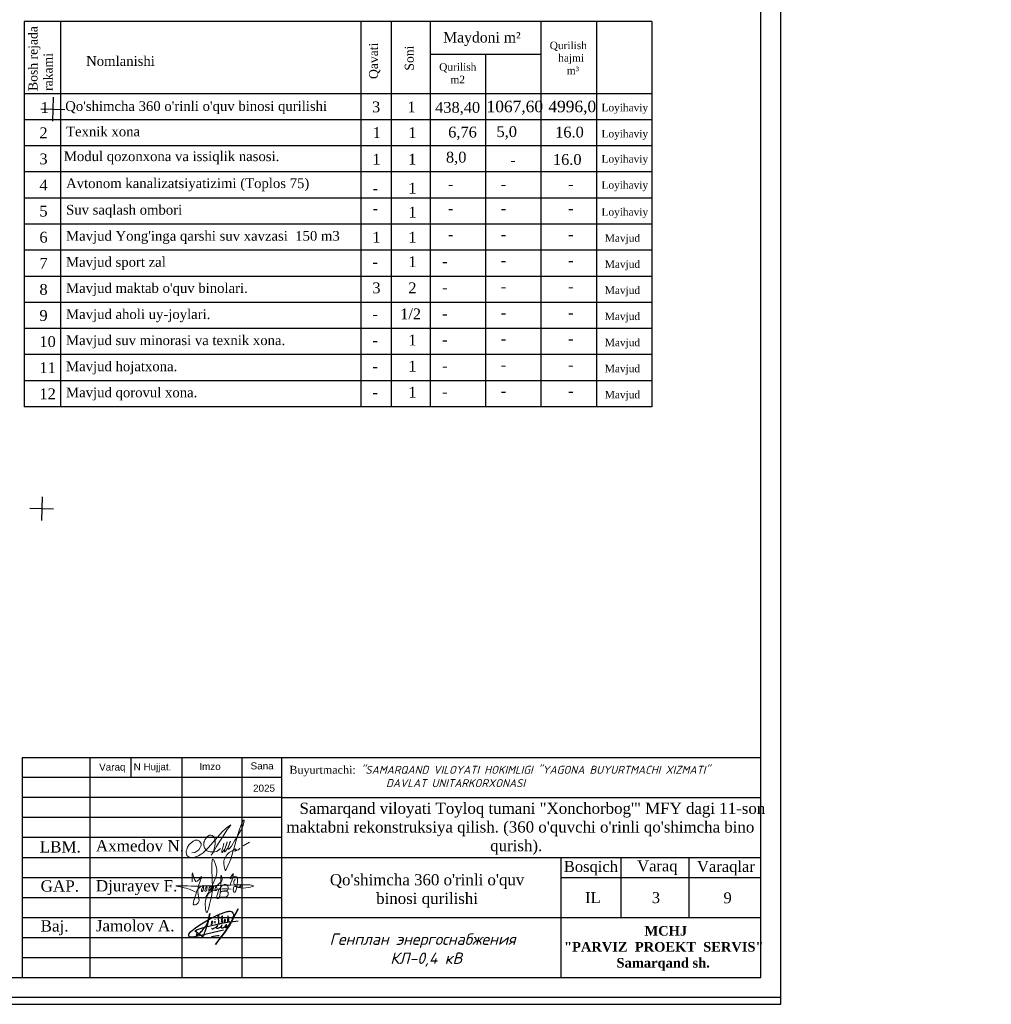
# Model space of a CAD drawing. Header units: millimetres. Extents: x -257011 to 237647566, y 2784933 to 6706507.
# Tile 71 of 256: x 10705133 to 10826779, y 2784933 to 2908143. Entities that reach past the tile are written whole.
import ezdxf

# ---------------------------------------------------------------- set-up
doc = ezdxf.new("R2010")
doc.units = ezdxf.units.MM
doc.header["$LTSCALE"] = 1000
doc.linetypes.add('ACAD_ISO02W100', pattern=[15, 12, -3])
doc.layers.add('(001) Сетка', color=92, linetype='Continuous')
doc.layers.add('(002) Рамка', color=7, linetype='Continuous')
for name, color, linetype, lineweight in [('Shtamp', 7, 'Continuous', 0), ('Та', 250, 'Continuous', 25), ('Ф А С А Д', 250, 'Continuous', 15)]:
    doc.layers.add(name, color=color, linetype=linetype, lineweight=lineweight)
doc.styles.add('arial', font='arial.ttf', dxfattribs={"height": 300})
doc.styles.get("Standard").update_dxf_attribs({"font": 'ARIALN.TTF'})
doc.styles.add('WMF-Times New Roman0', font='times.ttf')
doc.styles.add('X_ISO', font='isocpeui.ttf')
doc.styles.add('ГОСТ 250', font='isocpeui.ttf', dxfattribs={"height": 250})

# ---------------------------------------------------------------- blocks, each defined once
blk = doc.blocks.new('rgsxhy')
at = {"color": 5, "lineweight": 0}
for points in [[(30159764, 9369979), (30160813, 9371961), (30161022, 9373086), (30160642, 9374202), (30160529, 9371279), (30160129, 9368855), (30159952, 9368321), (30159766, 9369571), (30162641, 9370909)], [(30158267, 9371725), (30158292, 9372259), (30158313, 9372715), (30158693, 9371762), (30159294, 9372267), (30158930, 9370820), (30158827, 9369247), (30158463, 9369143), (30158559, 9369856), (30159235, 9371184), (30159510, 9371288), (30159540, 9370947), (30159450, 9370679), (30159339, 9370650), (30159361, 9370924), (30159747, 9371281), (30159933, 9371214), (30159918, 9370984), (30159866, 9370709), (30159740, 9370650), (30159740, 9370910), (30160119, 9371295), (30160364, 9371221), (30160282, 9370791), (30160134, 9370702), (30160156, 9370902), (30160253, 9371169), (30160416, 9371266), (30160624, 9371251), (30160631, 9370947), (30160520, 9370739), (30160416, 9370746), (30160527, 9370999), (30160698, 9371199), (30160869, 9371251), (30161010, 9371117), (30161025, 9370828), (30160854, 9370717), (30160832, 9370976), (30160958, 9371184), (30161196, 9371429), (30161627, 9371986), (30161567, 9372349), (30161322, 9370056), (30161196, 9369857), (30161032, 9369926), (30161078, 9370217), (30161143, 9370464), (30161478, 9371132), (30161961, 9371429), (30162250, 9371221), (30162198, 9370761), (30161687, 9370666), (30161515, 9370590), (30161433, 9370590), (30162154, 9370635), (30162280, 9370516), (30162243, 9370197), (30162028, 9370012), (30161575, 9370012), (30161352, 9370012), (30161322, 9370071)], [(30162509, 9371311), (30162778, 9372539), (30162525, 9372058), (30163079, 9372349), (30162934, 9370564), (30162934, 9371149), (30163657, 9371231), (30163688, 9371396), (30163665, 9371051), (30163845, 9371089), (30163853, 9371329), (30163830, 9370556)], [(30158604, 9370613), (30157190, 9371107), (30156449, 9371260), (30157795, 9371248), (30158983, 9371230), (30160506, 9371280), (30164964, 9371184), (30162988, 9371384), (30162918, 9371683), (30163073, 9372004)]]:
    blk.add_spline(points, degree=3, dxfattribs=at)
blk = doc.blocks.new('nerbgbdtbugbd')
at = {"color": 5, "lineweight": -2}
for points in [[(1301441, -912503, 0.3871926), (1301421, -912608, 0.2468693), (1301462, -912624, 0.1075122), (1301553, -912598, 0.0377408), (1301616, -912557, 0.0432293), (1301738, -912461), (1301856, -912351), (1302009, -912205, 0.002873), (1302157, -912056, 0.0304903), (1302203, -911998, 0.1126937), (1302215, -911961, 0.6840545), (1302174, -911935, 0.0660715), (1302090, -912059, 0.0451978), (1302060, -912132, 0.0768236), (1302054, -912193, 0.068235), (1302080, -912319, 0.2986132), (1302177, -912367, 0.1038757), (1302374, -912300, 0.0290696), (1302528, -912180), (1302675, -912025), (1302798, -911893, 0.130527), (1302852, -911776, 0.0388963), (1302856, -911737, 0.7618556), (1302821, -911725, 0.0798394), (1302802, -911765, 0.0359534), (1302781, -911857, 0.0455744), (1302785, -912031, 0.0426923), (1302803, -912110, 0.3891518), (1302905, -912166, 0.1102897), (1303059, -912099), (1303140, -912029), (1303382, -911802, 0.0334276), (1303470, -911703, 0.0129551), (1303533, -911618, 0.1437243), (1303546, -911557, 0.5877061), (1303484, -911539, 0.0594709), (1303438, -911594, 0.0548384), (1303384, -911702, 0.0606455), (1303353, -911805, 0.0833859), (1303355, -911933, 0.5059841), (1303421, -911960, 0.0746594), (1303641, -911789, 0.0267645), (1303917, -911449, 0.0698425), (1304268, -910626), (1304769, -908938, 0.0913119), (1304777, -908873, 0.6479054), (1304724, -908855, 0.1300148), (1304701, -908893), (1304249, -910540), (1303723, -912034), (1303358, -912864), (1302937, -913765), (1302456, -914865), (1303556, -912632, 0.020305), (1304025, -911521, 0.0510054), (1304177, -910920), (1304280, -910177, 0.0500611), (1304304, -909917, 0.075905), (1304266, -909734, 0.060269), (1304163, -909581, 0.2197754), (1303878, -909436, 0.0807361), (1303465, -909486, 0.0249845), (1303180, -909596, 0.0130385), (1302610, -909917, 0.0239045), (1301788, -910451), (1301162, -910954), (1300713, -911334), (1300164, -911838), (1299536, -912438), (1298972, -913021), (1298525, -913523), (1298224, -913914), (1298110, -914126), (1298090, -914220), (1298104, -914298), (1298155, -914383), (1298291, -914454), (1298501, -914462), (1298825, -914389), (1299321, -914187), (1300019, -913880), (1300989, -913450), (1303222, -912415)], [(1299333, -913786, 0.1774898), (1299290, -913897, 0.0505623), (1299288, -913979, 0.3670195), (1299369, -914060, 0.2132882), (1299452, -914018), (1299738, -913626, 0.0414268), (1300104, -913056), (1300352, -912576, 0.0300362), (1300605, -911758), (1300675, -910352), (1300613, -912033), (1300547, -912628), (1300477, -913257), (1300442, -913499), (1300421, -913685, -0.0299546), (1300383, -913939, -0.3083385), (1300235, -914061, -0.0928663), (1300150, -914038), (1299994, -913962), (1298975, -913460, -0.0731209), (1299122, -913299, -0.0362342), (1299439, -913069), (1299863, -912836), (1300474, -912500), (1301923, -911834), (1302701, -911477), (1303596, -911130), (1304048, -910967), (1305142, -910571)], [(1302164, -911013), (1302123, -910754), (1302096, -910485), (1302088, -910377, 0.9456908), (1301953, -910398, 0.0931758), (1302006, -910763, 0.0597217), (1302186, -911157, -0.0340946), (1302225, -911288, 0.0218114), (1302266, -911544, 0.4516555), (1302407, -911600), (1302580, -911477)], [(1302632, -911206), (1302686, -910890, 0.0310101), (1302691, -910593, 0.0209508), (1302677, -910448, 0.2567522), (1302634, -910391, 0.3121151), (1302582, -910404, 0.0952627), (1302548, -910463, 0.0920883), (1302520, -910679, 0.0708045), (1302568, -910903), (1302690, -911214), (1302722, -911299, 0.1825801), (1302776, -911369, 0.4802348), (1302848, -911325, 0.0467012), (1302849, -911244, 0.1708854), (1302782, -911111, 0.1795677), (1302714, -911101, 0.274631), (1302670, -911163)], [(1301318, -911619, 0.250229), (1301354, -911511, 0.4506148), (1301272, -911473, 0.5095488), (1301192, -911723), (1301276, -911779, -0.1747015), (1301313, -911832, -0.1814843), (1301299, -911884, -0.1121061), (1301133, -912001)], [(1303084, -911166), (1303158, -911060, 0.0403562), (1303221, -910954, 0.2285131), (1303216, -910835, 0.1998977), (1303176, -910809, 0.2428565), (1303076, -910850, 0.1216605), (1303030, -910969, 0.1264383), (1303060, -911097, 0.1064961), (1303128, -911174, 0.1201125), (1303186, -911200, 0.0807957), (1303282, -911200, 0.1696912), (1303389, -911132)], [(1303717, -910580), (1303523, -910848), (1303649, -910833, -0.1393412), (1303753, -910882, -0.0645393), (1303854, -911024)], [(1301637, -913772, -0.0551579), (1302758, -913351)]]:
    blk.add_lwpolyline(points, format="xyb", dxfattribs=at)
for points in [[(1303439, -910141), (1303554, -911111)], [(1301582, -911114), (1301593, -911148)], [(1301653, -911366), (1301732, -911665)]]:
    blk.add_lwpolyline(points, dxfattribs=at)
blk = doc.blocks.new('dhyjfyuk')
for p, q in [((4383414, -1184524), (4383414, -1212024)), ((4475914, -1184524), (4383414, -1184524)), ((4391914, -1184524), (4391914, -1212024)), ((4397013, -1184524), (4397013, -1187024)), ((4403414, -1184524), (4403414, -1212024)), ((4410914, -1184524), (4410914, -1212024)), ((4415914, -1184524), (4415914, -1212024)), ((4475914, -1212024), (4475914, -1184524)), ((4415914, -1187024), (4383414, -1187024)), ((4415914, -1189524), (4383414, -1189524)), ((4415914, -1189524), (4475914, -1189524)), ((4415914, -1192024), (4383414, -1192024)), ((4415914, -1194524), (4383414, -1194524)), ((4383414, -1197024), (4475914, -1197024)), ((4450914, -1212024), (4450914, -1197024)), ((4458414, -1204524), (4458414, -1197024)), ((4466914, -1204524), (4466914, -1197024)), ((4383414, -1199524), (4415914, -1199524)), ((4450914, -1199524), (4475914, -1199524)), ((4383414, -1202024), (4415914, -1202024)), ((4383414, -1204524), (4475914, -1204524)), ((4383414, -1207024), (4415914, -1207024)), ((4383414, -1209524), (4415914, -1209524))]:
    blk.add_line(p, q)
at = {"lineweight": 9, "xscale": 1.125175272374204, "yscale": 1.125175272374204, "zscale": 1.125175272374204}
blk.add_blockref('rgsxhy', (-29528647, -11744878), dxfattribs=at)
at = {"color": 5, "lineweight": 25, "xscale": 0.8159673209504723, "yscale": 0.8159673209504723, "zscale": 0.8159673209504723, "rotation": 348.2281006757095}
blk.add_blockref('nerbgbdtbugbd', (3519502, -260297, -611), dxfattribs=at)
at = {"linetype": 'ACAD_ISO02W100', "lineweight": 5, "ltscale": 70, "char_height": 883.9, "attachment_point": 1, "style": 'arial'}
for s, insert in [('Varaq', (4393061, -1185254)), ('N Hujjat.', (4397374, -1185220)), ('Imzo', (4405607, -1185185)), ('Sana', (4412025, -1185111)), ('2025', (4412332, -1187897))]:
    blk.add_mtext(s, dxfattribs=dict(at, insert=insert))
at = {"style": 'WMF-Times New Roman0'}
for s, insert, char_height, width, attachment_point in [('Buyurtmachi:{\\fISOCPEUR|b0|i1|c204|p34; "SAMARQAND VILOYATI HOKIMLIGI "YAGONA\\fISOCPEUR|b0|i1|c0|p34; \\fISOCPEUR|b0|i1|c204|p34;BUYURTMACHI XIZMATI" \\fISOCPEUR|b0|i1|c0|p34;\\P                   \\fISOCPEUR|b0|i1|c204|p34;DAVLAT UNITARKORXONASI}', (4416879, -1186878, 105406), 1000, 59035.39, 4), ('\\pi3453.25486;Samarqand viloyati Toyloq tumani "Хоnсhоrbоg\'" МFY dagi 11-son \\P\\pi1816.32378;maktabni rekonstruksiya qilish. (360 o\'quvchi o\'rinli qo\'shimcha bino \\P\\pi27327.21058;qurish).', (4414694, -1193420), 1400, 60812.6, 4), ('Axmedov N.', (4392650, -1194845), 1414.3, 17081.22, 1), ('Djurayev F.', (4392650, -1199845), 1414.29, 17081.22, 1), ("\\pt12184.088;Qo'shimcha 360 o'rinli o'quv binosi qurilishi", (4434117, -1199099), 1400, 29815.79, 2), ('Jamolov A.', (4392650, -1204845), 1414.3, 17081.22, 1), ('\\pi12888.864;{\\fTimes New Roman|b1|i0|c204|p18;\\C0;MCHJ\\P\\pi2815.884;"PARVIZ  PROEKT  SERVIS"\\P\\pi9383.364;Samarqand sh.\\C256; }', (4448452, -1205594), 1200, 29788.7, 1)]:
    blk.add_mtext(s, dxfattribs=dict(at, insert=insert, char_height=char_height, width=width, attachment_point=attachment_point))
at = {"width": 6256.98, "attachment_point": 1}
for s, insert, char_height in [('{\\fTimes New Roman|b0|i0|c204|p18;\\C1;LBM.}', (4385613, -1194981), 1414.29), ('{\\fTimes New Roman|b0|i0|c204|p18;Bosqich}', (4451239, -1197449), 1370.37), ('{\\fTimes New Roman|b0|i0|c204|p18;Varaq}', (4460421, -1197383), 1370.37), ('{\\fTimes New Roman|b0|i0|c204|p18;Varaqlar}', (4467912, -1197449), 1370.37), ('{\\fTimes New Roman|b0|i0|c0|p18;\\C1;GAP\\fTimes New Roman|b0|i0|c204|p18;.}', (4385736, -1199872), 1414.29), ('{\\fTimes New Roman|b0|i0|c204|p18;IL}', (4453907, -1201350), 1370.37), ('{\\fTimes New Roman|b0|i0|c0|p18;9}', (4471227, -1201380), 1370.37), ('{\\fTimes New Roman|b0|i0|c204|p18;\\C1;Baj.}', (4385736, -1204872), 1414.29)]:
    blk.add_mtext(s, dxfattribs=dict(at, insert=insert, char_height=char_height))
blk = doc.blocks.new('rthtrh')
at = {"color": 5}
for p, q in [((1363842, 521141), (1363854, 521167)), ((1363854, 521167), (1363868, 521192)), ((1363868, 521192), (1363889, 521219)), ((1363889, 521219), (1363907, 521234)), ((1363907, 521234), (1363927, 521243)), ((1363927, 521243), (1363940, 521249)), ((1363940, 521249), (1363965, 521249)), ((1363965, 521249), (1363988, 521244)), ((1363988, 521244), (1364013, 521227)), ((1364013, 521227), (1364030, 521204)), ((1364030, 521204), (1364039, 521185)), ((1364039, 521185), (1364046, 521147)), ((1363834, 521118), (1363842, 521141)), ((1363834, 521086), (1363834, 521118)), ((1363834, 521056), (1363834, 521086)), ((1363840, 521035), (1363834, 521056)), ((1363845, 521017), (1363840, 521035)), ((1363865, 520990), (1363845, 521017)), ((1363882, 520966), (1363865, 520990)), ((1364026, 520997), (1364017, 520962)), ((1364037, 521043), (1364026, 520997)), ((1364044, 521090), (1364037, 521043)), ((1364046, 521147), (1364044, 521090)), ((1364148, 520999), (1364075, 520948)), ((1364568, 521050), (1364689, 521123)), ((1363895, 520959), (1363882, 520966)), ((1363917, 520946), (1363895, 520959)), ((1363951, 520940), (1363917, 520946)), ((1363996, 520940), (1363951, 520940)), ((1364033, 520940), (1363996, 520940)), ((1364017, 520962), (1364016, 520946)), ((1364016, 520946), (1364016, 520940)), ((1364075, 520948), (1364033, 520940))]:
    blk.add_line(p, q, dxfattribs=at)
for points in [[(1364210, 521100), (1364186, 521015), (1364172, 520967), (1364172, 520940), (1364173, 520926), (1364179, 520925), (1364185, 520931), (1364202, 520956), (1364218, 520984), (1364240, 521027), (1364256, 521068), (1364272, 521125), (1364269, 521122), (1364225, 520990), (1364220, 520961), (1364220, 520944), (1364225, 520939), (1364232, 520939), (1364241, 520950), (1364248, 520960), (1364254, 520969), (1364260, 520978), (1364273, 520996), (1364281, 521008), (1364288, 521027), (1364309, 521073), (1364315, 521086), (1364332, 521126), (1364332, 521134), (1364327, 521134), (1364314, 521097), (1364294, 521040), (1364290, 521012), (1364293, 520997), (1364298, 520988), (1364308, 520988), (1364316, 520999), (1364326, 521014), (1364344, 521036), (1364351, 521047), (1364377, 521090), (1364389, 521112), (1364414, 521155), (1364449, 521203), (1364476, 521258), (1364523, 521332), (1364563, 521417), (1364583, 521493), (1364590, 521517), (1364590, 521527), (1364583, 521532), (1364571, 521532), (1364561, 521512), (1364541, 521459), (1364498, 521348), (1364434, 521131), (1364395, 520998), (1364377, 520936), (1364337, 520802), (1364282, 520678), (1364249, 520605), (1364238, 520588), (1364230, 520594), (1364226, 520615), (1364222, 520638), (1364214, 520663), (1364206, 520725), (1364206, 520774), (1364224, 520814), (1364265, 520883), (1364310, 520926), (1364364, 520959), (1364411, 520988), (1364432, 520996), (1364434, 520992), (1364431, 520979), (1364419, 520970), (1364414, 520960), (1364416, 520951), (1364423, 520951), (1364434, 520958), (1364443, 520964), (1364452, 520968), (1364474, 520975), (1364483, 520978), (1364492, 520986), (1364499, 520996), (1364503, 521002), (1364511, 521006), (1364511, 521006)], [(1363608, 520919), (1363661, 520924), (1363702, 520951), (1363738, 520975), (1363765, 521018), (1363780, 521059), (1363780, 521096), (1363765, 521122), (1363753, 521142), (1363714, 521156), (1363671, 521156), (1363631, 521136), (1363583, 521097), (1363555, 521074), (1363525, 521025), (1363511, 520984), (1363500, 520955), (1363500, 520930), (1363508, 520901), (1363515, 520870), (1363535, 520855), (1363555, 520841), (1363586, 520832), (1363613, 520832), (1363645, 520832), (1363675, 520843), (1363732, 520864), (1363761, 520883), (1363817, 520921), (1363863, 520963), (1363919, 521022), (1364179, 521312), (1364247, 521377), (1364282, 521405), (1364314, 521429), (1364336, 521443), (1364310, 521401), (1364279, 521361), (1364173, 521198), (1364133, 521139), (1364110, 521102), (1364087, 521068), (1364069, 521040), (1364047, 520995), (1364019, 520954), (1364007, 520925), (1363990, 520903), (1363970, 520879)]]:
    blk.add_lwpolyline(points, dxfattribs=at)
blk = doc.blocks.new('Setka')
at = {"layer": '(001) Сетка'}
for p, q in [((0, 1.5), (0, -1.5)), ((-1.5, 0), (1.5, 0))]:
    blk.add_line(p, q, dxfattribs=at)
blk = doc.blocks.new('kjvklglhl')
at = {"layer": '(001) Сетка'}
for p in [(439.82, 474.81), (439.82, 424.81)]:
    blk.add_blockref('Setka', p, dxfattribs=at)

msp = doc.modelspace()

# ---------------------------------------------------------------- linework, layer by layer
at = {"lineweight": 30}
for p, q in [((10784266.48, 2907919.923), (10705708.086, 2907919.923)), ((10705708.086, 2907919.923), (10705708.086, 2859695.625)), ((10710227.428, 2907919.923), (10710227.428, 2859695.625)), ((10747839.793, 2907919.923), (10747839.793, 2895615.77)), ((10751637.421, 2907919.923), (10751637.421, 2859695.625)), ((10756525.135, 2907919.923), (10756525.135, 2859695.625)), ((10770395.808, 2907919.923), (10770395.808, 2859695.625)), ((10777331.144, 2907919.923), (10777331.144, 2859695.625)), ((10784266.48, 2907919.923), (10784266.48, 2859695.625)), ((10756525.135, 2903833.572), (10770395.808, 2903833.572)), ((10763460.471, 2903833.572), (10763460.471, 2859695.625)), ((10784266.48, 2898881.238), (10705708.086, 2898881.238)), ((10784266.48, 2895615.77), (10705708.086, 2895615.77)), ((10747839.793, 2895615.77), (10747839.793, 2859695.625)), ((10784266.48, 2892350.303), (10705708.086, 2892350.303)), ((10784266.48, 2889084.835), (10705708.086, 2889084.835)), ((10784266.48, 2885819.367), (10705708.086, 2885819.367)), ((10784266.48, 2882553.9), (10705708.086, 2882553.9)), ((10784266.48, 2879288.432), (10705708.086, 2879288.432)), ((10784266.48, 2876022.964), (10705708.086, 2876022.964)), ((10784266.48, 2872757.496), (10705708.086, 2872757.496)), ((10784266.48, 2869492.029), (10705708.086, 2869492.029)), ((10784266.48, 2866226.561), (10705708.086, 2866226.561)), ((10784266.48, 2862961.093), (10705708.086, 2862961.093)), ((10784266.48, 2859695.625), (10705708.086, 2859695.625))]:
    msp.add_line(p, q, dxfattribs=at)
at = {"color": 250}
msp.add_lwpolyline([(10505941.78, 2785816.901), (10800411.477, 2785816.901), (10800411.477, 2994049.044), (10505941.78, 2994049.044)], close=True, dxfattribs=at)
at = {"color": 250, "lineweight": 30}
msp.add_lwpolyline([(10515857.596, 2788295.855), (10797932.523, 2788295.855), (10797932.523, 2991570.09), (10515857.596, 2991570.09)], close=True, dxfattribs=at)
at = {"layer": 'Defpoints', "color": 6}
msp.add_lwpolyline([(10651911.477, 2994932.972), (10651911.477, 2784932.972), (10800411.477, 2784932.972), (10800411.477, 2994932.972)], close=True, dxfattribs=at)

# ---------------------------------------------------------------- block references
at = {"layer": '(002) Рамка', "lineweight": 50}
for p in [(5681315.107, 4000591.194), (6007548.681, 4000320.148), (6322018.378, 4000320.148), (6322018.378, 4000320.148)]:
    msp.add_blockref('dhyjfyuk', p, dxfattribs=at)
at = {"lineweight": 5, "xscale": 999.9999999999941, "yscale": 999.9999999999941, "zscale": 999.9999999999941, "rotation": 358.3893224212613}
msp.add_blockref('kjvklglhl', (10256299.447, 2434677.112), dxfattribs=at)
at = {"layer": 'Ф А С А Д', "xscale": 6.676455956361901, "yscale": 6.676455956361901, "zscale": 6.676455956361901}
msp.add_blockref('rthtrh', (1622621.101, -674014.055), dxfattribs=at)
msp.add_blockref('rthtrh', (1622621.101, -674014.055), dxfattribs=at)

# ---------------------------------------------------------------- texts
at = {"color": 7, "ltscale": 30, "insert": (10049091.702, 2929588.156, -75415.319), "char_height": 1784.436705, "width": 106220.7207, "attachment_point": 1, "style": 'X_ISO'}
msp.add_mtext('                               ПОЯСНИТЕЛЬНАЯ ЗАПИСКА\\P\\pi4401.50942;    Проект энергоснабжения {\\C256; Samarqand viloyati Toyloq tumani "Хоnсhоrbоg\'" МFY dagi 11-son maktabni rekonstruksiya qilish. (360 o\'quvchi o\'rinli qo\'shimcha bino qurish).\\P\\pi0;}выполнен на основании ТУ САМ ПТЭС за №18238252188 от  01.07.2026 г.       \\P    Установленная мощность Ру=93,4 кВт.\\P    Расчетная мощность Рр=84 кВт.    \\P    По надежности энергоснабжение объект относятся к потребителям II категории.\\P    {\\C256;Точкой подключения основного источника электроснабжения принять ближайшую существующую в./в опору ВЛ-10 кВ фид. "\\C0;233\\C256;", на которой необходимо установить ПМ-10, ВЛ-10 кВ выполнено кабелем АПвПу-3(1х70) мм2 длиной 60 м в траншее в земле до проектного ТП.}\\P    Предусмотрена установка ТП-ГКТП с ТМ-100кВА.\\P    От ТП предусмотрена прокладка кабеля {\\C0;АВВГ} разного сечения в траншее в земле  до щитов объекта.  \\P    {\\C256;\\c0;Для резервного энергоснабжения теплонососа предусмотрена установка ДЭС мощностью 10 кВт. \\P\\C256;   } Наружное освещение территории объекта выполнено LED светильниками на установленными на металлических опорах. Управление наружным освещением предусмотрено комплектно.\\P    Кабели прокладываются в траншее на глубину 0,7 м от планировочной отметки земли в слое песка по 10см в каждую сторону. Все пересечения и сближении кабельных линий с подземными инженерными коммуникациями выполнить согласно норм и в местах пересечения кабель проложить в а/цементных трубах Д=100мм.                                         \\P    Учет электроэнергии предусмотрен электронным активно-реактивным счетчикам ЕХ-518 прямого включения с системой АИИСКУЭ на н./в. щите  проектного ТП, установленного в отдельном запирающемся  шкафу. \\P     Проектом предусмотрен контур заземления проектной  трансформаторной подстанции, всех щитов, ГРЩ и ДЭС. Сопротивление  растеканию тока не должно превышать 4 ома для ТП, всех  щитов, ГРЩ,  ДЭС.\\P  При производстве электромонтажных работ выполнять требования ПУЭ и ПТБ.', dxfattribs=at)
at = {"color": 7, "lineweight": 30}
for s, insert, char_height, width, attachment_point in [('{\\fTimes New Roman|b0|i0|c204|p18;\\C256;Maydoni m²}', (10758157.217, 2906588.39), 1300.74342, 10115.91176, 1), ('\\pi2351.83787;{\\fTimes New Roman|b0|i0|c204|p18;\\C256;Qurilish         \\P\\pi2708.16847;  hajmi\\P\\pi3422.97631;   m³}', (10454675.044, 2905395.586), 939.4258, 8914.89017, 1), ('\\pi2351.83787;{\\fTimes New Roman|b0|i0|c204|p18;\\C256;Qurilish         \\P\\pi2708.16847;  hajmi\\P\\pi3422.97631;   m³}', (10769144.741, 2905395.586), 939.4258, 8914.89017, 1), ('{\\fTimes New Roman|b0|i0|c204|p18;\\C256;Qurilish\\P    m2}', (10757651.83, 2902700.69), 939.4258, 8914.89017, 1), ('{\\fTimes New Roman|b0|i0|c0|p18;\\C256;Loyihaviy}', (10777978.708, 2897616.781), 939.4258, 8914.89017, 1), ('{\\fTimes New Roman|b0|i0|c0|p18;\\C256;Loyihaviy}', (10777978.708, 2894351.313), 939.4258, 8914.89017, 1), ('{\\fTimes New Roman|b0|i0|c0|p18;\\C256;Loyihaviy}', (10777978.708, 2889943.905), 939.4258, 8914.89017, 7), ('{\\fTimes New Roman|b0|i0|c0|p18;\\C256;Loyihaviy}', (10777978.708, 2886678.438), 939.4258, 8914.89017, 7), ('{\\fTimes New Roman|b0|i0|c0|p18;\\C256;Loyihaviy}', (10777978.708, 2884554.91), 939.4258, 8914.89017, 1), ('{\\fTimes New Roman|b0|i0|c0|p18;\\C256;Mavjud}', (10778389.228, 2881289.442), 939.4258, 8914.89017, 1), ('{\\fTimes New Roman|b0|i0|c0|p18;\\C256;Mavjud}', (10778389.228, 2878023.975), 939.4258, 8914.89017, 1), ('{\\fTimes New Roman|b0|i0|c0|p18;\\C256;Mavjud}', (10778389.228, 2874758.507), 939.4258, 8914.89017, 1), ('{\\fTimes New Roman|b0|i0|c0|p18;\\C256;Mavjud}', (10778389.228, 2871493.039), 939.4258, 8914.89017, 1), ('{\\fTimes New Roman|b0|i0|c0|p18;\\C256;Mavjud}', (10778389.228, 2868227.571), 939.4258, 8914.89017, 1), ('{\\fTimes New Roman|b0|i0|c0|p18;\\C256;Mavjud}', (10778389.228, 2864962.104), 939.4258, 8914.89017, 1), ('{\\fTimes New Roman|b0|i0|c0|p18;\\C256;Mavjud}', (10778389.228, 2861696.636), 939.4258, 8914.89017, 1)]:
    msp.add_mtext(s, dxfattribs=dict(at, insert=insert, char_height=char_height, width=width, attachment_point=attachment_point))
at = {"insert": (10784793.572, 2798966.886), "char_height": 1370.37174, "width": 6256.97859, "attachment_point": 2}
msp.add_mtext('{\\fTimes New Roman|b0|i0|c0|p18;3}', dxfattribs=at)
at = {"layer": 'Shtamp', "ltscale": 30, "insert": (10755571.686, 2791725.182), "char_height": 1428.22955, "width": 39990.42738, "attachment_point": 5, "style": 'ГОСТ 250'}
msp.add_mtext('Генплан энергоснабжения \\P КЛ-0,4 кВ', dxfattribs=at)
at = {"layer": 'Та', "lineweight": 30, "char_height": 1129.83562, "width": 11414.90436, "attachment_point": 1, "rotation": 90}
for s, insert in [('{\\fTimes New Roman|b0|i0|c204|p18;Bosh rejada rakami}', (10706235.764, 2899231.69)), ('{\\fTimes New Roman|b0|i0|c204|p18;Qavati}', (10748866.906, 2900720.5)), ('{\\fTimes New Roman|b0|i0|c204|p18;Soni}', (10753347.944, 2901773.266))]:
    msp.add_mtext(s, dxfattribs=dict(at, insert=insert))
at = {"layer": 'Та', "lineweight": 30}
for s, insert, char_height, width, attachment_point in [('{\\fTimes New Roman|b0|i0|c204|p18;Nomlanishi}', (10713450.565, 2903589.406), 1220.22247, 32195.03724, 1), ("\\pt10619.49852;{\\fTimes New Roman|b0|i0|c204|p18;Qo'shimcha \\fTimes New Roman|b0|i0|c0|p18;360\\fTimes New Roman|b0|i0|c204|p18; o'rinli o'quv binosi qurilishi}", (10710833.133, 2897945.546), 1220.222468, 38871.3764, 1), ('{\\fTimes New Roman|b0|i0|c0|p18;3}', (10749247.826, 2897906.021), 1355.80274, 9701.80254, 1), ('{\\fTimes New Roman|b0|i0|c204|p18;1}', (10753684.48, 2897906.021), 1355.80274, 9701.80254, 1), ('{\\fTimes New Roman|b0|i0|c0|p18;1067,60}', (10763587.924, 2898006.323), 1440.96278, 10311.18757, 1), ('{\\fTimes New Roman|b0|i0|c0|p18;4996,0}', (10771320.516, 2898006.323), 1440.96278, 10311.18757, 1), ('{\\fTimes New Roman|b0|i0|c204|p18;1}', (10707756.096, 2897831.981), 1355.80274, 9701.80254, 1), ('{\\fTimes New Roman|b0|i0|c0|p18;438,40}', (10757150.569, 2897849.097), 1355.80274, 9701.80254, 1), ('{\\fTimes New Roman|b0|i0|c204|p18;2}', (10707606.996, 2894663.073), 1355.80274, 9701.80254, 1), ('{\\fTimes New Roman|b0|i0|c0|p18;Texnik xona}', (10710939.97, 2894765.874), 1220.22247, 34439.11093, 1), ('{\\fTimes New Roman|b0|i0|c0|p18;1}', (10749312.742, 2894690.448), 1355.80274, 9701.80254, 1), ('{\\fTimes New Roman|b0|i0|c0|p18;1}', (10753792.452, 2894690.448), 1355.80274, 9701.80254, 1), ('{\\fTimes New Roman|b0|i0|c0|p18;6,76}', (10758784.581, 2894756.033), 1355.80274, 9701.80254, 1), ('{\\fTimes New Roman|b0|i0|c0|p18;5,0}', (10764832.018, 2894812.782), 1355.80274, 9701.80254, 1), ('{\\fTimes New Roman|b0|i0|c0|p18;16.0}', (10772175.43, 2894754.229), 1355.80274, 9701.80254, 1), ('{\\fTimes New Roman|b0|i0|c204|p18;3}', (10707606.996, 2891397.605), 1355.80274, 9701.80254, 1), ('{\\fTimes New Roman|b0|i0|c0|p18;Modul qozonxona va issiqlik nasosi\\fTimes New Roman|b0|i0|c204|p18;.}', (10710659.545, 2890048.725), 1220.222468, 34439.11093, 7), ('{\\fTimes New Roman|b0|i0|c0|p18;1}', (10749290.092, 2890010.157), 1355.80274, 9701.80254, 7), ('{\\fTimes New Roman|b0|i0|c0|p18;1}', (10753769.802, 2890010.157), 1355.80274, 9701.80254, 7), ('{\\fTimes New Roman|b0|i0|c0|p18;8,0}', (10758504.156, 2889944.572), 1355.80274, 9701.80254, 7), ('{\\fTimes New Roman|b0|i0|c0|p18;16.0}', (10771895.004, 2889946.377), 1355.80274, 9701.80254, 7), ('{\\fTimes New Roman|b0|i0|c204|p18;-}', (10766552.977, 2889907.053), 1355.80274, 3842.8303, 7), ('{\\fTimes New Roman|b0|i0|c0|p18;4}', (10707606.996, 2888132.137), 1355.80274, 9701.80254, 1), ('{\\fTimes New Roman|b0|i0|c0|p18;Avtonom kanalizatsiyatizimi (Toplos 75)}', (10710939.97, 2886669.264), 1220.22247, 34439.11093, 7), ('{\\fTimes New Roman|b0|i0|c0|p18;-}', (10749312.742, 2886386.062), 1355.80274, 9701.80254, 7), ('{\\fTimes New Roman|b0|i0|c204|p18;1}', (10753792.452, 2886386.062), 1355.80274, 9701.80254, 7), ('{\\fTimes New Roman|b0|i0|c0|p18;-}', (10758746.559, 2886902.127), 1355.80274, 9701.80254, 7), ('{\\fTimes New Roman|b0|i0|c0|p18;-}', (10765377.95, 2886902.127), 1355.80274, 9701.80254, 7), ('{\\fTimes New Roman|b0|i0|c0|p18;-}', (10773785.334, 2886902.127), 1355.80274, 9701.80254, 7), ('{\\fTimes New Roman|b0|i0|c0|p18;5}', (10707606.996, 2884866.669), 1355.80274, 9701.80254, 1), ('{\\fTimes New Roman|b0|i0|c0|p18;Suv saqlash ombori}', (10710939.97, 2884969.471), 1220.22247, 38871.3764, 1), ('{\\fTimes New Roman|b0|i0|c0|p18;-}', (10749312.742, 2885252.672), 1355.80274, 9701.80254, 1), ('{\\fTimes New Roman|b0|i0|c204|p18;1}', (10753806.327, 2884743.89), 1355.80274, 9701.80254, 1), ('{\\fTimes New Roman|b0|i0|c0|p18;-}', (10758746.559, 2885252.672), 1355.80274, 9701.80254, 1), ('{\\fTimes New Roman|b0|i0|c0|p18;-}', (10765377.95, 2885252.672), 1355.80274, 9701.80254, 1), ('{\\fTimes New Roman|b0|i0|c0|p18;-}', (10773785.334, 2885252.672), 1355.80274, 9701.80254, 1), ('{\\fTimes New Roman|b0|i0|c0|p18;6}', (10707606.996, 2881601.202), 1355.80274, 9701.80254, 1), ("{\\fTimes New Roman|b0|i0|c0|p18;Mavjud Yong'inga qarshi suv xavzasi  150 m3}", (10710939.97, 2881704.003), 1220.22247, 34439.11093, 1), ('{\\fTimes New Roman|b0|i0|c204|p18;1}', (10749284.32, 2881599.838), 1355.80274, 9701.80254, 1), ('{\\fTimes New Roman|b0|i0|c0|p18;1}', (10753792.452, 2881601.843), 1355.80274, 9701.80254, 1), ('{\\fTimes New Roman|b0|i0|c0|p18;-}', (10758746.559, 2881987.205), 1355.80274, 9701.80254, 1), ('{\\fTimes New Roman|b0|i0|c0|p18;-}', (10765377.95, 2881987.205), 1355.80274, 9701.80254, 1), ('{\\fTimes New Roman|b0|i0|c0|p18;-}', (10773785.334, 2881987.205), 1355.80274, 9701.80254, 1), ('{\\fTimes New Roman|b0|i0|c0|p18;7}', (10707606.996, 2878335.734), 1355.80274, 9701.80254, 1), ('{\\fTimes New Roman|b0|i0|c0|p18;Mavjud sport zal}', (10710939.97, 2878438.535), 1220.22247, 34439.11093, 1), ('{\\fTimes New Roman|b0|i0|c204|p18;1}', (10753792.452, 2878533.671), 1355.80274, 9701.80254, 1), ('{\\fTimes New Roman|b0|i0|c0|p18;-}', (10749288.763, 2878530.054), 1355.80274, 9701.80254, 1), ('{\\fTimes New Roman|b0|i0|c0|p18;-}', (10758017.988, 2878597.771), 1355.80274, 9701.80254, 1), ('{\\fTimes New Roman|b0|i0|c0|p18;-}', (10765377.95, 2878721.737), 1355.80274, 9701.80254, 1), ('{\\fTimes New Roman|b0|i0|c0|p18;-}', (10773785.334, 2878721.737), 1355.80274, 9701.80254, 1), ('{\\fTimes New Roman|b0|i0|c0|p18;8}', (10707606.996, 2875070.266), 1355.80274, 9701.80254, 1), ("{\\fTimes New Roman|b0|i0|c0|p18;Mavjud maktab o'quv binolari.}", (10710939.97, 2875173.068), 1220.22247, 34439.11093, 1), ('{\\fTimes New Roman|b0|i0|c0|p18;3}', (10749288.763, 2875264.586), 1355.80274, 9701.80254, 1), ('{\\fTimes New Roman|b0|i0|c0|p18;2}', (10753792.452, 2875268.203), 1355.80274, 9701.80254, 1), ('{\\fTimes New Roman|b0|i0|c0|p18;-}', (10758017.988, 2875332.303), 1355.80274, 9701.80254, 1), ('{\\fTimes New Roman|b0|i0|c0|p18;-}', (10765377.95, 2875456.269), 1355.80274, 9701.80254, 1), ('{\\fTimes New Roman|b0|i0|c0|p18;-}', (10773785.334, 2875456.269), 1355.80274, 9701.80254, 1), ('{\\fTimes New Roman|b0|i0|c0|p18;9}', (10707606.996, 2871804.798), 1355.80274, 9701.80254, 1), ('{\\fTimes New Roman|b0|i0|c0|p18;Mavjud aholi uy-joylari.}', (10710939.97, 2871907.6), 1220.22247, 34439.11093, 1), ('{\\fTimes New Roman|b0|i0|c0|p18;-}', (10749288.763, 2871999.119), 1355.80274, 9701.80254, 1), ('{\\fTimes New Roman|b0|i0|c0|p18;1/2}', (10752768.683, 2872002.735), 1355.80274, 9701.80254, 1), ('{\\fTimes New Roman|b0|i0|c0|p18;-}', (10758017.988, 2872066.836), 1355.80274, 9701.80254, 1), ('{\\fTimes New Roman|b0|i0|c0|p18;-}', (10765377.95, 2872190.801), 1355.80274, 9701.80254, 1), ('{\\fTimes New Roman|b0|i0|c0|p18;-}', (10773785.334, 2872190.801), 1355.80274, 9701.80254, 1), ('{\\fTimes New Roman|b0|i0|c0|p18;10}', (10707606.996, 2868539.331), 1355.80274, 9701.80254, 1), ('{\\fTimes New Roman|b0|i0|c0|p18;Mavjud suv minorasi va texnik xona.}', (10710939.97, 2868642.132), 1220.22247, 38871.3764, 1), ('{\\fTimes New Roman|b0|i0|c0|p18;1}', (10753792.452, 2868737.267), 1355.80274, 9701.80254, 1), ('{\\fTimes New Roman|b0|i0|c0|p18;-}', (10749288.763, 2868733.651), 1355.80274, 9701.80254, 1), ('{\\fTimes New Roman|b0|i0|c0|p18;-}', (10758017.988, 2868801.368), 1355.80274, 9701.80254, 1), ('{\\fTimes New Roman|b0|i0|c0|p18;-}', (10765377.95, 2868925.334), 1355.80274, 9701.80254, 1), ('{\\fTimes New Roman|b0|i0|c0|p18;-}', (10773785.334, 2868925.334), 1355.80274, 9701.80254, 1), ('{\\fTimes New Roman|b0|i0|c0|p18;11}', (10707606.996, 2865273.863), 1355.80274, 9701.80254, 1), ('{\\fTimes New Roman|b0|i0|c0|p18;Mavjud hojatxona.}', (10710939.97, 2865376.664), 1220.22247, 38871.3764, 1), ('{\\fTimes New Roman|b0|i0|c0|p18;-}', (10749288.763, 2865468.183), 1355.80274, 9701.80254, 1), ('{\\fTimes New Roman|b0|i0|c0|p18;1}', (10753792.452, 2865471.8), 1355.80274, 9701.80254, 1), ('{\\fTimes New Roman|b0|i0|c0|p18;-}', (10758017.988, 2865535.9), 1355.80274, 9701.80254, 1), ('{\\fTimes New Roman|b0|i0|c0|p18;-}', (10765377.95, 2865659.866), 1355.80274, 9701.80254, 1), ('{\\fTimes New Roman|b0|i0|c0|p18;-}', (10773785.334, 2865659.866), 1355.80274, 9701.80254, 1), ('{\\fTimes New Roman|b0|i0|c0|p18;1}', (10753792.452, 2862206.332), 1355.80274, 9701.80254, 1), ('{\\fTimes New Roman|b0|i0|c0|p18;12}', (10707606.996, 2862008.395), 1355.80274, 9701.80254, 1), ('{\\fTimes New Roman|b0|i0|c0|p18;Mavjud qorovul xona.}', (10710939.97, 2862111.197), 1220.22247, 38871.3764, 1), ('{\\fTimes New Roman|b0|i0|c0|p18;-}', (10749288.763, 2862202.715), 1355.80274, 9701.80254, 1), ('{\\fTimes New Roman|b0|i0|c0|p18;-}', (10758017.988, 2862270.432), 1355.80274, 9701.80254, 1), ('{\\fTimes New Roman|b0|i0|c0|p18;-}', (10765377.95, 2862394.398), 1355.80274, 9701.80254, 1), ('{\\fTimes New Roman|b0|i0|c0|p18;-}', (10773785.334, 2862394.398), 1355.80274, 9701.80254, 1)]:
    msp.add_mtext(s, dxfattribs=dict(at, insert=insert, char_height=char_height, width=width, attachment_point=attachment_point))

doc.saveas('drawing.dxf')
